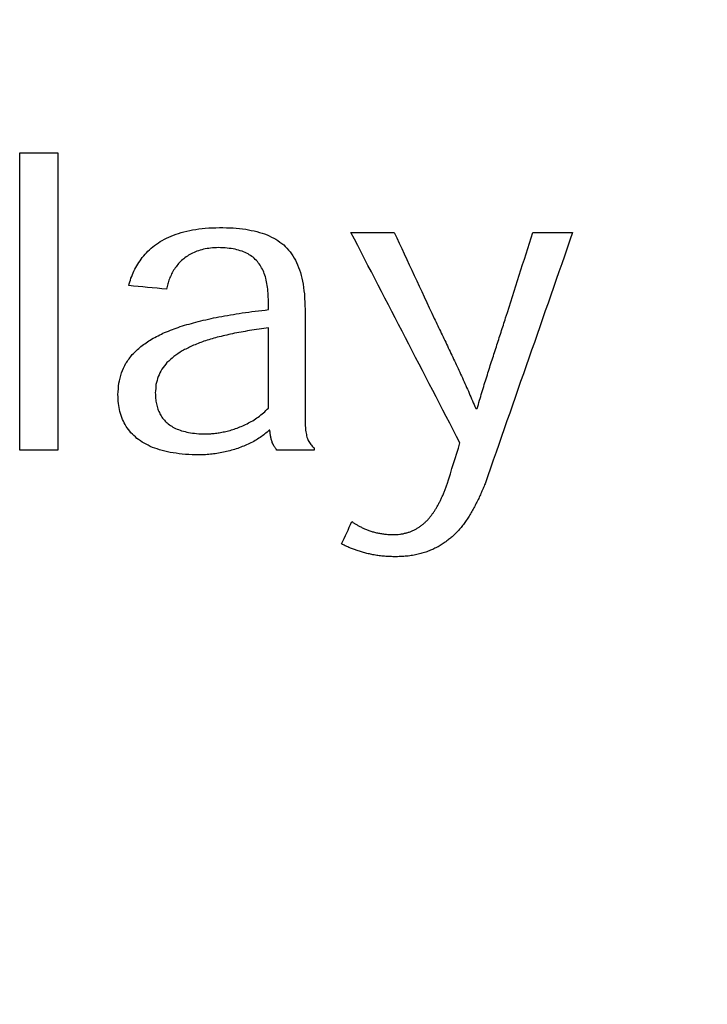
# Model space of a CAD drawing. Header units: inches. Extents: x 0.2 to 16.8, y 0.1 to 10.8.
# Tile 17 of 46: x 3.931 to 4.041, y 6.961 to 7.118. Entities that reach past the tile are written whole.
import ezdxf

# ---------------------------------------------------------------- set-up
doc = ezdxf.new("R2010")
doc.units = ezdxf.units.IN
doc.header["$LTSCALE"] = 0.935
doc.header["$MEASUREMENT"] = 0
doc.layers.get('0').update_dxf_attribs({"linetype": 'CONTINUOUS'})
doc.layers.add('DATUMCURVES', color=7, linetype='CONTINUOUS')
doc.layers.add('DIMENSIONS', color=7, linetype='CONTINUOUS')
doc.styles.get("Standard").update_dxf_attribs({"font": 'txt', "width": 0.8})
doc.dimstyles.new('DIMSTYLE_2', dxfattribs={"dimtxt": 0.125, "dimasz": 0.18, "dimexe": 0.18, "dimexo": 0.0625, "dimgap": 0.09, "dimtad": 0, "dimtih": 1, "dimtoh": 1, "dimdec": 3, "dimzin": 4, "dimdsep": 46, "dimtxsty": 'STANDARD', "dimblk": '_FILLED', "dimblk1": '_FILLED', "dimblk2": '_FILLED', "dimcen": 0.09, "dimadec": 0, "dimazin": 0, "dimtp": 0.001, "dimtm": 0.001, "dimtfac": 1, "dimtdec": 3, "dimtofl": 0, "dimtmove": 0, "dimatfit": 3, "dimldrblk": '_FILLED', "dimfxl": 1, "dimtolj": 1, "dimtzin": 4, "dimarcsym": 0})

# ---------------------------------------------------------------- blocks, each defined once
blk = doc.blocks.new('*D12')
at = {"layer": 'DIMENSIONS', "color": 2, "linetype": 'CONTINUOUS'}
for p, q in [((4.15807, 8.1638), (4.15807, 8.45783)), ((4.08072, 8.11379), (4.15807, 8.1638)), ((4.08072, 6.84791), (4.08072, 8.11379))]:
    blk.add_line(p, q, dxfattribs=at)
at = {"layer": 'DIMENSIONS', "color": 2, "linetype": 'CONTINUOUS', "width": 0.8}
for s, p in [(']', (4.22057, 9.84533)), ('2.81', (4.22057, 9.44533)), ('[', (4.22057, 9.34533)), ('.111', (4.22057, 8.82033)), ('2X ', (4.22057, 8.52033))]:
    blk.add_text(s, height=0.125, rotation=90, dxfattribs=at).set_placement(p)
blk = doc.blocks.new('_FILLED')
at = {"color": 0, "linetype": 'BYBLOCK'}
blk.add_solid([(0, 0), (-1, 0.17361), (-1, -0.17361)], dxfattribs=at)

msp = doc.modelspace()

# ---------------------------------------------------------------- linework, layer by layer
at = {"layer": 'DATUMCURVES', "color": 40, "linetype": 'CONTINUOUS'}
for points in [[(3.93099, 7.04953, -0.2495), (3.93099, 7.06541, -0.2495), (3.93099, 7.08129, -0.2495), (3.93099, 7.09717, -0.2495)], [(3.93099, 7.09717, -0.2495), (3.93302, 7.09717, -0.2495), (3.93504, 7.09717, -0.2495), (3.93707, 7.09717, -0.2495)], [(3.93707, 7.09717, -0.2495), (3.93707, 7.08129, -0.2495), (3.93707, 7.06541, -0.2495), (3.93707, 7.04953, -0.2495)], [(3.9538, 7.08312, -0.2495), (3.95428, 7.08335, -0.2495), (3.95475, 7.08359, -0.2495), (3.95522, 7.08382, -0.2495)], [(3.95522, 7.08382, -0.2495), (3.95576, 7.08401, -0.2495), (3.9563, 7.0842, -0.2495), (3.95684, 7.08439, -0.2495)], [(3.95684, 7.08439, -0.2495), (3.95744, 7.08453, -0.2495), (3.95805, 7.08468, -0.2495), (3.95866, 7.08482, -0.2495)], [(3.95866, 7.08482, -0.2495), (3.95934, 7.08491, -0.2495), (3.96002, 7.08499, -0.2495), (3.9607, 7.08508, -0.2495)], [(3.9607, 7.08508, -0.2495), (3.96146, 7.08511, -0.2495), (3.96222, 7.08515, -0.2495), (3.96297, 7.08518, -0.2495)], [(3.96297, 7.08518, -0.2495), (3.96371, 7.08516, -0.2495), (3.96444, 7.08513, -0.2495), (3.96517, 7.08511, -0.2495)], [(3.96517, 7.08511, -0.2495), (3.96583, 7.08504, -0.2495), (3.9665, 7.08497, -0.2495), (3.96717, 7.0849, -0.2495)], [(3.96717, 7.0849, -0.2495), (3.96777, 7.08478, -0.2495), (3.96837, 7.08466, -0.2495), (3.96898, 7.08454, -0.2495)], [(3.96898, 7.08454, -0.2495), (3.96952, 7.08436, -0.2495), (3.97005, 7.08419, -0.2495), (3.97059, 7.08401, -0.2495)], [(3.97059, 7.08401, -0.2495), (3.97107, 7.08377, -0.2495), (3.97154, 7.08354, -0.2495), (3.97202, 7.0833, -0.2495)], [(4.00147, 7.05066, -0.2495), (3.99565, 7.0619, -0.2495), (3.98983, 7.07315, -0.2495), (3.98402, 7.08439, -0.2495)], [(3.98402, 7.08439, -0.2495), (3.98633, 7.08439, -0.2495), (3.98863, 7.08439, -0.2495), (3.99094, 7.08439, -0.2495)], [(3.99094, 7.08439, -0.2495), (3.99309, 7.07979, -0.2495), (3.99523, 7.0752, -0.2495), (3.99737, 7.0706, -0.2495)], [(4.01951, 7.08439, -0.2495), (4.01484, 7.07097, -0.2495), (4.01017, 7.05755, -0.2495), (4.0055, 7.04413, -0.2495)], [(4.00879, 7.07069, -0.2495), (4.01024, 7.07526, -0.2495), (4.01169, 7.07982, -0.2495), (4.01315, 7.08439, -0.2495)], [(4.01315, 7.08439, -0.2495), (4.01527, 7.08439, -0.2495), (4.01739, 7.08439, -0.2495), (4.01951, 7.08439, -0.2495)], [(3.95152, 7.08139, -0.2495), (3.95187, 7.08169, -0.2495), (3.95222, 7.082, -0.2495), (3.95257, 7.0823, -0.2495)], [(3.95257, 7.0823, -0.2495), (3.95298, 7.08257, -0.2495), (3.95339, 7.08285, -0.2495), (3.9538, 7.08312, -0.2495)], [(3.97202, 7.0833, -0.2495), (3.97243, 7.083, -0.2495), (3.97284, 7.0827, -0.2495), (3.97325, 7.0824, -0.2495)], [(3.97325, 7.0824, -0.2495), (3.9736, 7.08203, -0.2495), (3.97395, 7.08166, -0.2495), (3.9743, 7.08129, -0.2495)], [(3.95062, 7.08039, -0.2495), (3.95092, 7.08072, -0.2495), (3.95122, 7.08106, -0.2495), (3.95152, 7.08139, -0.2495)], [(3.95845, 7.08098, -0.2495), (3.95817, 7.08081, -0.2495), (3.9579, 7.08064, -0.2495), (3.95763, 7.08047, -0.2495)], [(3.95937, 7.08139, -0.2495), (3.95906, 7.08125, -0.2495), (3.95876, 7.08112, -0.2495), (3.95845, 7.08098, -0.2495)], [(3.9604, 7.0817, -0.2495), (3.96006, 7.0816, -0.2495), (3.95972, 7.08149, -0.2495), (3.95937, 7.08139, -0.2495)], [(3.96155, 7.08189, -0.2495), (3.96117, 7.08183, -0.2495), (3.96079, 7.08176, -0.2495), (3.9604, 7.0817, -0.2495)], [(3.96281, 7.08196, -0.2495), (3.96239, 7.08194, -0.2495), (3.96197, 7.08191, -0.2495), (3.96155, 7.08189, -0.2495)], [(3.96422, 7.08189, -0.2495), (3.96375, 7.08191, -0.2495), (3.96328, 7.08194, -0.2495), (3.96281, 7.08196, -0.2495)], [(3.96548, 7.0817, -0.2495), (3.96506, 7.08176, -0.2495), (3.96464, 7.08183, -0.2495), (3.96422, 7.08189, -0.2495)], [(3.96658, 7.08139, -0.2495), (3.96621, 7.08149, -0.2495), (3.96585, 7.0816, -0.2495), (3.96548, 7.0817, -0.2495)], [(3.96754, 7.08096, -0.2495), (3.96722, 7.0811, -0.2495), (3.9669, 7.08125, -0.2495), (3.96658, 7.08139, -0.2495)], [(3.96836, 7.08041, -0.2495), (3.96809, 7.08059, -0.2495), (3.96781, 7.08078, -0.2495), (3.96754, 7.08096, -0.2495)], [(3.9743, 7.08129, -0.2495), (3.97458, 7.08085, -0.2495), (3.97487, 7.0804, -0.2495), (3.97515, 7.07996, -0.2495)], [(3.94928, 7.07821, -0.2495), (3.94948, 7.07858, -0.2495), (3.94968, 7.07896, -0.2495), (3.94988, 7.07933, -0.2495)], [(3.94988, 7.07933, -0.2495), (3.95013, 7.07968, -0.2495), (3.95037, 7.08004, -0.2495), (3.95062, 7.08039, -0.2495)], [(3.95628, 7.07923, -0.2495), (3.9561, 7.07899, -0.2495), (3.95593, 7.07876, -0.2495), (3.95575, 7.07852, -0.2495)], [(3.95691, 7.07989, -0.2495), (3.9567, 7.07967, -0.2495), (3.95649, 7.07945, -0.2495), (3.95628, 7.07923, -0.2495)], [(3.95763, 7.08047, -0.2495), (3.95739, 7.08028, -0.2495), (3.95715, 7.08008, -0.2495), (3.95691, 7.07989, -0.2495)], [(3.96905, 7.07974, -0.2495), (3.96882, 7.07996, -0.2495), (3.96859, 7.08019, -0.2495), (3.96836, 7.08041, -0.2495)], [(3.96962, 7.07895, -0.2495), (3.96943, 7.07921, -0.2495), (3.96924, 7.07948, -0.2495), (3.96905, 7.07974, -0.2495)], [(3.97515, 7.07996, -0.2495), (3.97537, 7.07944, -0.2495), (3.97559, 7.07892, -0.2495), (3.97581, 7.0784, -0.2495)], [(3.9488, 7.07706, -0.2495), (3.94896, 7.07744, -0.2495), (3.94912, 7.07783, -0.2495), (3.94928, 7.07821, -0.2495)], [(3.95531, 7.07775, -0.2495), (3.95519, 7.07748, -0.2495), (3.95507, 7.07722, -0.2495), (3.95495, 7.07695, -0.2495)], [(3.95575, 7.07852, -0.2495), (3.9556, 7.07826, -0.2495), (3.95545, 7.07801, -0.2495), (3.95531, 7.07775, -0.2495)], [(3.97006, 7.07805, -0.2495), (3.96991, 7.07835, -0.2495), (3.96976, 7.07865, -0.2495), (3.96962, 7.07895, -0.2495)], [(3.9704, 7.07704, -0.2495), (3.97029, 7.07738, -0.2495), (3.97017, 7.07771, -0.2495), (3.97006, 7.07805, -0.2495)], [(3.97581, 7.0784, -0.2495), (3.97597, 7.0778, -0.2495), (3.97613, 7.0772, -0.2495), (3.97629, 7.0766, -0.2495)], [(3.94845, 7.07588, -0.2495), (3.94857, 7.07627, -0.2495), (3.94869, 7.07667, -0.2495), (3.9488, 7.07706, -0.2495)], [(3.95468, 7.07613, -0.2495), (3.95461, 7.07585, -0.2495), (3.95455, 7.07557, -0.2495), (3.95448, 7.07529, -0.2495)], [(3.95495, 7.07695, -0.2495), (3.95486, 7.07668, -0.2495), (3.95477, 7.0764, -0.2495), (3.95468, 7.07613, -0.2495)], [(3.97063, 7.07591, -0.2495), (3.97055, 7.07629, -0.2495), (3.97048, 7.07666, -0.2495), (3.9704, 7.07704, -0.2495)], [(3.97629, 7.0766, -0.2495), (3.97638, 7.07591, -0.2495), (3.97648, 7.07523, -0.2495), (3.97657, 7.07454, -0.2495)], [(3.95448, 7.07529, -0.2495), (3.95247, 7.07549, -0.2495), (3.95046, 7.07568, -0.2495), (3.94845, 7.07588, -0.2495)], [(3.97076, 7.07468, -0.2495), (3.97072, 7.07509, -0.2495), (3.97067, 7.0755, -0.2495), (3.97063, 7.07591, -0.2495)], [(3.97081, 7.07334, -0.2495), (3.97079, 7.07379, -0.2495), (3.97078, 7.07423, -0.2495), (3.97076, 7.07468, -0.2495)], [(3.97657, 7.07454, -0.2495), (3.9766, 7.07376, -0.2495), (3.97663, 7.07299, -0.2495), (3.97667, 7.07221, -0.2495)], [(3.97081, 7.07203, -0.2495), (3.97081, 7.07247, -0.2495), (3.97081, 7.0729, -0.2495), (3.97081, 7.07334, -0.2495)], [(3.96286, 7.07087, -0.2495), (3.96411, 7.07108, -0.2495), (3.96535, 7.07129, -0.2495), (3.9666, 7.0715, -0.2495)], [(3.9666, 7.0715, -0.2495), (3.968, 7.07168, -0.2495), (3.96941, 7.07185, -0.2495), (3.97081, 7.07203, -0.2495)], [(3.97667, 7.07221, -0.2495), (3.97667, 7.06654, -0.2495), (3.97667, 7.06087, -0.2495), (3.97667, 7.0552, -0.2495)], [(3.95667, 7.0693, -0.2495), (3.95763, 7.06958, -0.2495), (3.95859, 7.06986, -0.2495), (3.95955, 7.07014, -0.2495)], [(3.95955, 7.07014, -0.2495), (3.96065, 7.07038, -0.2495), (3.96176, 7.07063, -0.2495), (3.96286, 7.07087, -0.2495)], [(3.99737, 7.0706, -0.2495), (3.99755, 7.07021, -0.2495), (3.99774, 7.06983, -0.2495), (3.99792, 7.06944, -0.2495)], [(4.00842, 7.06955, -0.2495), (4.00855, 7.06993, -0.2495), (4.00867, 7.07031, -0.2495), (4.00879, 7.07069, -0.2495)], [(3.9521, 7.0673, -0.2495), (3.9528, 7.06765, -0.2495), (3.9535, 7.06801, -0.2495), (3.95419, 7.06836, -0.2495)], [(3.95419, 7.06836, -0.2495), (3.95502, 7.06867, -0.2495), (3.95585, 7.06899, -0.2495), (3.95667, 7.0693, -0.2495)], [(3.96506, 7.06817, -0.2495), (3.96425, 7.06798, -0.2495), (3.96344, 7.06779, -0.2495), (3.96262, 7.0676, -0.2495)], [(3.96779, 7.06867, -0.2495), (3.96688, 7.0685, -0.2495), (3.96597, 7.06834, -0.2495), (3.96506, 7.06817, -0.2495)], [(3.97081, 7.0691, -0.2495), (3.96981, 7.06896, -0.2495), (3.9688, 7.06881, -0.2495), (3.96779, 7.06867, -0.2495)], [(3.97081, 7.05624, -0.2495), (3.97081, 7.06053, -0.2495), (3.97081, 7.06481, -0.2495), (3.97081, 7.0691, -0.2495)], [(3.99792, 7.06944, -0.2495), (3.99811, 7.06905, -0.2495), (3.9983, 7.06866, -0.2495), (3.99848, 7.06827, -0.2495)], [(3.99848, 7.06827, -0.2495), (3.99867, 7.06788, -0.2495), (3.99886, 7.06748, -0.2495), (3.99905, 7.06709, -0.2495)], [(4.00768, 7.06724, -0.2495), (4.0078, 7.06763, -0.2495), (4.00793, 7.06801, -0.2495), (4.00805, 7.0684, -0.2495)], [(4.00805, 7.0684, -0.2495), (4.00818, 7.06878, -0.2495), (4.0083, 7.06917, -0.2495), (4.00842, 7.06955, -0.2495)], [(3.95039, 7.06613, -0.2495), (3.95096, 7.06652, -0.2495), (3.95153, 7.06691, -0.2495), (3.9521, 7.0673, -0.2495)], [(3.96047, 7.06695, -0.2495), (3.95985, 7.06671, -0.2495), (3.95922, 7.06646, -0.2495), (3.9586, 7.06622, -0.2495)], [(3.96262, 7.0676, -0.2495), (3.96191, 7.06738, -0.2495), (3.96119, 7.06717, -0.2495), (3.96047, 7.06695, -0.2495)], [(3.99905, 7.06709, -0.2495), (3.99924, 7.06669, -0.2495), (3.99942, 7.0663, -0.2495), (3.99961, 7.0659, -0.2495)], [(4.0073, 7.06607, -0.2495), (4.00742, 7.06646, -0.2495), (4.00755, 7.06685, -0.2495), (4.00768, 7.06724, -0.2495)], [(3.94902, 7.06484, -0.2495), (3.94947, 7.06527, -0.2495), (3.94993, 7.0657, -0.2495), (3.95039, 7.06613, -0.2495)], [(3.95699, 7.06541, -0.2495), (3.95655, 7.06511, -0.2495), (3.9561, 7.06481, -0.2495), (3.95565, 7.06451, -0.2495)], [(3.9586, 7.06622, -0.2495), (3.95806, 7.06595, -0.2495), (3.95753, 7.06568, -0.2495), (3.95699, 7.06541, -0.2495)], [(3.99961, 7.0659, -0.2495), (3.9998, 7.0655, -0.2495), (3.99999, 7.06511, -0.2495), (4.00018, 7.06471, -0.2495)], [(4.00653, 7.06369, -0.2495), (4.00666, 7.06409, -0.2495), (4.00679, 7.06448, -0.2495), (4.00691, 7.06488, -0.2495)], [(4.00691, 7.06488, -0.2495), (4.00704, 7.06528, -0.2495), (4.00717, 7.06567, -0.2495), (4.0073, 7.06607, -0.2495)], [(3.94727, 7.06189, -0.2495), (3.94751, 7.0624, -0.2495), (3.94775, 7.06292, -0.2495), (3.94799, 7.06343, -0.2495)], [(3.94799, 7.06343, -0.2495), (3.94833, 7.0639, -0.2495), (3.94867, 7.06437, -0.2495), (3.94902, 7.06484, -0.2495)], [(3.95457, 7.06353, -0.2495), (3.9543, 7.06317, -0.2495), (3.95402, 7.06282, -0.2495), (3.95374, 7.06246, -0.2495)], [(3.95565, 7.06451, -0.2495), (3.95529, 7.06418, -0.2495), (3.95493, 7.06386, -0.2495), (3.95457, 7.06353, -0.2495)], [(4.00018, 7.06471, -0.2495), (4.00037, 7.06431, -0.2495), (4.00056, 7.06391, -0.2495), (4.00074, 7.06351, -0.2495)], [(4.00074, 7.06351, -0.2495), (4.00093, 7.06311, -0.2495), (4.00112, 7.0627, -0.2495), (4.00131, 7.0623, -0.2495)], [(4.00614, 7.06248, -0.2495), (4.00627, 7.06288, -0.2495), (4.0064, 7.06329, -0.2495), (4.00653, 7.06369, -0.2495)], [(3.94685, 7.06022, -0.2495), (3.94699, 7.06078, -0.2495), (3.94713, 7.06133, -0.2495), (3.94727, 7.06189, -0.2495)], [(3.95374, 7.06246, -0.2495), (3.95355, 7.06207, -0.2495), (3.95335, 7.06169, -0.2495), (3.95316, 7.0613, -0.2495)], [(4.00131, 7.0623, -0.2495), (4.00149, 7.0619, -0.2495), (4.00168, 7.06149, -0.2495), (4.00186, 7.06109, -0.2495)], [(4.00576, 7.06126, -0.2495), (4.00589, 7.06167, -0.2495), (4.00602, 7.06207, -0.2495), (4.00614, 7.06248, -0.2495)], [(3.94672, 7.05842, -0.2495), (3.94676, 7.05902, -0.2495), (3.94681, 7.05962, -0.2495), (3.94685, 7.06022, -0.2495)], [(3.95316, 7.0613, -0.2495), (3.95304, 7.06088, -0.2495), (3.95293, 7.06047, -0.2495), (3.95281, 7.06005, -0.2495)], [(4.00186, 7.06109, -0.2495), (4.00204, 7.06068, -0.2495), (4.00223, 7.06028, -0.2495), (4.00241, 7.05987, -0.2495)], [(4.00537, 7.06002, -0.2495), (4.0055, 7.06043, -0.2495), (4.00563, 7.06085, -0.2495), (4.00576, 7.06126, -0.2495)], [(3.95281, 7.06005, -0.2495), (3.95278, 7.0596, -0.2495), (3.95274, 7.05915, -0.2495), (3.9527, 7.0587, -0.2495)], [(3.9527, 7.0587, -0.2495), (3.95271, 7.05839, -0.2495), (3.95273, 7.05809, -0.2495), (3.95274, 7.05778, -0.2495)], [(4.00241, 7.05987, -0.2495), (4.00259, 7.05946, -0.2495), (4.00277, 7.05906, -0.2495), (4.00295, 7.05865, -0.2495)], [(4.00295, 7.05865, -0.2495), (4.00312, 7.05824, -0.2495), (4.0033, 7.05783, -0.2495), (4.00348, 7.05742, -0.2495)], [(4.00461, 7.05749, -0.2495), (4.00473, 7.05791, -0.2495), (4.00486, 7.05834, -0.2495), (4.00499, 7.05876, -0.2495)], [(4.00499, 7.05876, -0.2495), (4.00512, 7.05918, -0.2495), (4.00525, 7.0596, -0.2495), (4.00537, 7.06002, -0.2495)], [(3.9468, 7.057, -0.2495), (3.94677, 7.05747, -0.2495), (3.94675, 7.05795, -0.2495), (3.94672, 7.05842, -0.2495)], [(3.94704, 7.05568, -0.2495), (3.94696, 7.05612, -0.2495), (3.94688, 7.05656, -0.2495), (3.9468, 7.057, -0.2495)], [(3.95274, 7.05778, -0.2495), (3.95279, 7.05749, -0.2495), (3.95283, 7.0572, -0.2495), (3.95287, 7.05691, -0.2495)], [(4.00348, 7.05742, -0.2495), (4.00365, 7.05701, -0.2495), (4.00382, 7.05661, -0.2495), (4.00399, 7.0562, -0.2495)], [(4.00423, 7.0562, -0.2495), (4.00435, 7.05663, -0.2495), (4.00448, 7.05706, -0.2495), (4.00461, 7.05749, -0.2495)], [(3.94745, 7.05444, -0.2495), (3.94731, 7.05485, -0.2495), (3.94717, 7.05527, -0.2495), (3.94704, 7.05568, -0.2495)], [(3.95287, 7.05691, -0.2495), (3.95295, 7.05664, -0.2495), (3.95302, 7.05636, -0.2495), (3.9531, 7.05609, -0.2495)], [(3.9531, 7.05609, -0.2495), (3.95321, 7.05584, -0.2495), (3.95332, 7.05558, -0.2495), (3.95343, 7.05533, -0.2495)], [(3.96917, 7.05481, -0.2495), (3.96945, 7.05503, -0.2495), (3.96973, 7.05526, -0.2495), (3.97001, 7.05548, -0.2495)], [(3.97001, 7.05548, -0.2495), (3.97028, 7.05573, -0.2495), (3.97055, 7.05599, -0.2495), (3.97081, 7.05624, -0.2495)], [(4.00399, 7.0562, -0.2495), (4.00407, 7.0562, -0.2495), (4.00415, 7.0562, -0.2495), (4.00423, 7.0562, -0.2495)], [(3.94803, 7.05332, -0.2495), (3.94784, 7.05369, -0.2495), (3.94764, 7.05407, -0.2495), (3.94745, 7.05444, -0.2495)], [(3.95343, 7.05533, -0.2495), (3.95358, 7.0551, -0.2495), (3.95372, 7.05486, -0.2495), (3.95387, 7.05463, -0.2495)], [(3.95387, 7.05463, -0.2495), (3.95406, 7.05442, -0.2495), (3.95425, 7.05421, -0.2495), (3.95443, 7.054, -0.2495)], [(3.95443, 7.054, -0.2495), (3.95466, 7.05382, -0.2495), (3.95489, 7.05363, -0.2495), (3.95512, 7.05345, -0.2495)], [(3.96739, 7.05374, -0.2495), (3.96769, 7.0539, -0.2495), (3.96799, 7.05407, -0.2495), (3.96829, 7.05423, -0.2495)], [(3.96829, 7.05423, -0.2495), (3.96858, 7.05442, -0.2495), (3.96887, 7.05462, -0.2495), (3.96917, 7.05481, -0.2495)], [(3.97667, 7.0552, -0.2495), (3.97667, 7.05496, -0.2495), (3.97667, 7.05471, -0.2495), (3.97667, 7.05447, -0.2495)], [(3.97667, 7.05447, -0.2495), (3.97668, 7.05425, -0.2495), (3.97668, 7.05403, -0.2495), (3.97669, 7.05381, -0.2495)], [(3.94879, 7.0523, -0.2495), (3.94854, 7.05264, -0.2495), (3.94828, 7.05298, -0.2495), (3.94803, 7.05332, -0.2495)], [(3.94974, 7.05139, -0.2495), (3.94943, 7.05169, -0.2495), (3.94911, 7.052, -0.2495), (3.94879, 7.0523, -0.2495)], [(3.95512, 7.05345, -0.2495), (3.95539, 7.05329, -0.2495), (3.95567, 7.05314, -0.2495), (3.95594, 7.05298, -0.2495)], [(3.95594, 7.05298, -0.2495), (3.95626, 7.05286, -0.2495), (3.95658, 7.05273, -0.2495), (3.95691, 7.05261, -0.2495)], [(3.95691, 7.05261, -0.2495), (3.95728, 7.05252, -0.2495), (3.95765, 7.05242, -0.2495), (3.95802, 7.05233, -0.2495)], [(3.95802, 7.05233, -0.2495), (3.95844, 7.05227, -0.2495), (3.95887, 7.05222, -0.2495), (3.95929, 7.05216, -0.2495)], [(3.96214, 7.05218, -0.2495), (3.96241, 7.05222, -0.2495), (3.96267, 7.05226, -0.2495), (3.96294, 7.0523, -0.2495)], [(3.96294, 7.0523, -0.2495), (3.96322, 7.05235, -0.2495), (3.9635, 7.05241, -0.2495), (3.96378, 7.05246, -0.2495)], [(3.96378, 7.05246, -0.2495), (3.96408, 7.05253, -0.2495), (3.96437, 7.05261, -0.2495), (3.96466, 7.05268, -0.2495)], [(3.96466, 7.05268, -0.2495), (3.96496, 7.05277, -0.2495), (3.96526, 7.05287, -0.2495), (3.96556, 7.05296, -0.2495)], [(3.96556, 7.05296, -0.2495), (3.96587, 7.05308, -0.2495), (3.96617, 7.05319, -0.2495), (3.96647, 7.05331, -0.2495)], [(3.96647, 7.05331, -0.2495), (3.96678, 7.05345, -0.2495), (3.96708, 7.0536, -0.2495), (3.96739, 7.05374, -0.2495)], [(3.97093, 7.0527, -0.2495), (3.9707, 7.0525, -0.2495), (3.97048, 7.0523, -0.2495), (3.97025, 7.0521, -0.2495)], [(3.97104, 7.0527, -0.2495), (3.97101, 7.0527, -0.2495), (3.97097, 7.0527, -0.2495), (3.97093, 7.0527, -0.2495)], [(3.97107, 7.05239, -0.2495), (3.97106, 7.05249, -0.2495), (3.97105, 7.0526, -0.2495), (3.97104, 7.0527, -0.2495)], [(3.9711, 7.05209, -0.2495), (3.97109, 7.05219, -0.2495), (3.97108, 7.05229, -0.2495), (3.97107, 7.05239, -0.2495)], [(3.97669, 7.05381, -0.2495), (3.9767, 7.05361, -0.2495), (3.97671, 7.05342, -0.2495), (3.97672, 7.05322, -0.2495)], [(3.97672, 7.05322, -0.2495), (3.97673, 7.05304, -0.2495), (3.97675, 7.05287, -0.2495), (3.97677, 7.05269, -0.2495)], [(3.97677, 7.05269, -0.2495), (3.97679, 7.05253, -0.2495), (3.97681, 7.05238, -0.2495), (3.97684, 7.05222, -0.2495)], [(3.95089, 7.05061, -0.2495), (3.9505, 7.05087, -0.2495), (3.95012, 7.05113, -0.2495), (3.94974, 7.05139, -0.2495)], [(3.95929, 7.05216, -0.2495), (3.95977, 7.05214, -0.2495), (3.96025, 7.05212, -0.2495), (3.96072, 7.0521, -0.2495)], [(3.96072, 7.0521, -0.2495), (3.96095, 7.05211, -0.2495), (3.96117, 7.05211, -0.2495), (3.9614, 7.05212, -0.2495)], [(3.9614, 7.05212, -0.2495), (3.96165, 7.05214, -0.2495), (3.96189, 7.05216, -0.2495), (3.96214, 7.05218, -0.2495)], [(3.96867, 7.05103, -0.2495), (3.96838, 7.05088, -0.2495), (3.96809, 7.05072, -0.2495), (3.96779, 7.05057, -0.2495)], [(3.9695, 7.05154, -0.2495), (3.96922, 7.05137, -0.2495), (3.96895, 7.0512, -0.2495), (3.96867, 7.05103, -0.2495)], [(3.97025, 7.0521, -0.2495), (3.97, 7.05191, -0.2495), (3.96975, 7.05173, -0.2495), (3.9695, 7.05154, -0.2495)], [(3.97114, 7.0518, -0.2495), (3.97113, 7.0519, -0.2495), (3.97111, 7.05199, -0.2495), (3.9711, 7.05209, -0.2495)], [(3.97119, 7.05152, -0.2495), (3.97118, 7.05161, -0.2495), (3.97116, 7.05171, -0.2495), (3.97114, 7.0518, -0.2495)], [(3.97126, 7.05125, -0.2495), (3.97124, 7.05134, -0.2495), (3.97122, 7.05143, -0.2495), (3.97119, 7.05152, -0.2495)], [(3.97134, 7.05098, -0.2495), (3.97131, 7.05107, -0.2495), (3.97129, 7.05116, -0.2495), (3.97126, 7.05125, -0.2495)], [(3.97143, 7.05072, -0.2495), (3.9714, 7.05081, -0.2495), (3.97137, 7.05089, -0.2495), (3.97134, 7.05098, -0.2495)], [(3.97154, 7.05047, -0.2495), (3.97151, 7.05055, -0.2495), (3.97147, 7.05064, -0.2495), (3.97143, 7.05072, -0.2495)], [(3.97684, 7.05222, -0.2495), (3.97687, 7.05208, -0.2495), (3.9769, 7.05193, -0.2495), (3.97693, 7.05179, -0.2495)], [(3.97693, 7.05179, -0.2495), (3.97697, 7.05166, -0.2495), (3.977, 7.05153, -0.2495), (3.97704, 7.0514, -0.2495)], [(3.97704, 7.0514, -0.2495), (3.97709, 7.05128, -0.2495), (3.97714, 7.05117, -0.2495), (3.97719, 7.05105, -0.2495)], [(3.97719, 7.05105, -0.2495), (3.97725, 7.05094, -0.2495), (3.97731, 7.05084, -0.2495), (3.97736, 7.05073, -0.2495)], [(3.97736, 7.05073, -0.2495), (3.97744, 7.05063, -0.2495), (3.97751, 7.05052, -0.2495), (3.97758, 7.05042, -0.2495)], [(3.93707, 7.04953, -0.2495), (3.93504, 7.04953, -0.2495), (3.93302, 7.04953, -0.2495), (3.93099, 7.04953, -0.2495)], [(3.95223, 7.04995, -0.2495), (3.95178, 7.05017, -0.2495), (3.95133, 7.05039, -0.2495), (3.95089, 7.05061, -0.2495)], [(3.95378, 7.04944, -0.2495), (3.95326, 7.04961, -0.2495), (3.95274, 7.04978, -0.2495), (3.95223, 7.04995, -0.2495)], [(3.95554, 7.04906, -0.2495), (3.95495, 7.04919, -0.2495), (3.95436, 7.04931, -0.2495), (3.95378, 7.04944, -0.2495)], [(3.96386, 7.04922, -0.2495), (3.96352, 7.04915, -0.2495), (3.96317, 7.04908, -0.2495), (3.96282, 7.04901, -0.2495)], [(3.96489, 7.04948, -0.2495), (3.96455, 7.04939, -0.2495), (3.9642, 7.04931, -0.2495), (3.96386, 7.04922, -0.2495)], [(3.96589, 7.04979, -0.2495), (3.96556, 7.04969, -0.2495), (3.96522, 7.04958, -0.2495), (3.96489, 7.04948, -0.2495)], [(3.96686, 7.05016, -0.2495), (3.96654, 7.05004, -0.2495), (3.96622, 7.04991, -0.2495), (3.96589, 7.04979, -0.2495)], [(3.96779, 7.05057, -0.2495), (3.96748, 7.05043, -0.2495), (3.96717, 7.0503, -0.2495), (3.96686, 7.05016, -0.2495)], [(3.97167, 7.05022, -0.2495), (3.97163, 7.0503, -0.2495), (3.97159, 7.05039, -0.2495), (3.97154, 7.05047, -0.2495)], [(3.97182, 7.04999, -0.2495), (3.97177, 7.05007, -0.2495), (3.97172, 7.05014, -0.2495), (3.97167, 7.05022, -0.2495)], [(3.97198, 7.04976, -0.2495), (3.97192, 7.04984, -0.2495), (3.97187, 7.04991, -0.2495), (3.97182, 7.04999, -0.2495)], [(3.97216, 7.04953, -0.2495), (3.9721, 7.04961, -0.2495), (3.97204, 7.04968, -0.2495), (3.97198, 7.04976, -0.2495)], [(3.97811, 7.04953, -0.2495), (3.97613, 7.04953, -0.2495), (3.97415, 7.04953, -0.2495), (3.97216, 7.04953, -0.2495)], [(3.97758, 7.05042, -0.2495), (3.97766, 7.05033, -0.2495), (3.97774, 7.05023, -0.2495), (3.97782, 7.05014, -0.2495)], [(3.97782, 7.05014, -0.2495), (3.97792, 7.05005, -0.2495), (3.97802, 7.04995, -0.2495), (3.97811, 7.04986, -0.2495)], [(3.97811, 7.04986, -0.2495), (3.97811, 7.04975, -0.2495), (3.97811, 7.04964, -0.2495), (3.97811, 7.04953, -0.2495)], [(3.99943, 7.04408, -0.2495), (4.00011, 7.04627, -0.2495), (4.00079, 7.04847, -0.2495), (4.00147, 7.05066, -0.2495)], [(3.95752, 7.04882, -0.2495), (3.95686, 7.0489, -0.2495), (3.9562, 7.04898, -0.2495), (3.95554, 7.04906, -0.2495)], [(3.95972, 7.04874, -0.2495), (3.95898, 7.04877, -0.2495), (3.95825, 7.04879, -0.2495), (3.95752, 7.04882, -0.2495)], [(3.96074, 7.04878, -0.2495), (3.9604, 7.04877, -0.2495), (3.96006, 7.04875, -0.2495), (3.95972, 7.04874, -0.2495)], [(3.96178, 7.04887, -0.2495), (3.96144, 7.04884, -0.2495), (3.96109, 7.04881, -0.2495), (3.96074, 7.04878, -0.2495)], [(3.96282, 7.04901, -0.2495), (3.96248, 7.04896, -0.2495), (3.96213, 7.04892, -0.2495), (3.96178, 7.04887, -0.2495)], [(3.99877, 7.04237, -0.2495), (3.99885, 7.04255, -0.2495), (3.99892, 7.04274, -0.2495), (3.999, 7.04292, -0.2495)], [(3.999, 7.04292, -0.2495), (3.99907, 7.04311, -0.2495), (3.99914, 7.0433, -0.2495), (3.99922, 7.04349, -0.2495)], [(3.99922, 7.04349, -0.2495), (3.99929, 7.04369, -0.2495), (3.99936, 7.04388, -0.2495), (3.99943, 7.04408, -0.2495)], [(4.00517, 7.04335, -0.2495), (4.00506, 7.04309, -0.2495), (4.00494, 7.04282, -0.2495), (4.00483, 7.04256, -0.2495)], [(4.0055, 7.04413, -0.2495), (4.00539, 7.04387, -0.2495), (4.00528, 7.04361, -0.2495), (4.00517, 7.04335, -0.2495)], [(3.99804, 7.04085, -0.2495), (3.99812, 7.04101, -0.2495), (3.99821, 7.04118, -0.2495), (3.99829, 7.04134, -0.2495)], [(3.99829, 7.04134, -0.2495), (3.99837, 7.04151, -0.2495), (3.99845, 7.04167, -0.2495), (3.99853, 7.04184, -0.2495)], [(3.99853, 7.04184, -0.2495), (3.99861, 7.04202, -0.2495), (3.99869, 7.04219, -0.2495), (3.99877, 7.04237, -0.2495)], [(4.00447, 7.04178, -0.2495), (4.00434, 7.04152, -0.2495), (4.00421, 7.04126, -0.2495), (4.00409, 7.041, -0.2495)], [(4.00483, 7.04256, -0.2495), (4.00471, 7.0423, -0.2495), (4.00459, 7.04204, -0.2495), (4.00447, 7.04178, -0.2495)], [(3.99724, 7.03953, -0.2495), (3.99733, 7.03967, -0.2495), (3.99742, 7.03981, -0.2495), (3.99751, 7.03995, -0.2495)], [(3.99751, 7.03995, -0.2495), (3.9976, 7.0401, -0.2495), (3.99769, 7.04024, -0.2495), (3.99778, 7.04039, -0.2495)], [(3.99778, 7.04039, -0.2495), (3.99787, 7.04054, -0.2495), (3.99795, 7.0407, -0.2495), (3.99804, 7.04085, -0.2495)], [(4.00369, 7.04024, -0.2495), (4.00355, 7.03999, -0.2495), (4.00341, 7.03974, -0.2495), (4.00327, 7.03949, -0.2495)], [(4.00409, 7.041, -0.2495), (4.00395, 7.04075, -0.2495), (4.00382, 7.04049, -0.2495), (4.00369, 7.04024, -0.2495)], [(3.99598, 7.03801, -0.2495), (3.99611, 7.03814, -0.2495), (3.99623, 7.03827, -0.2495), (3.99636, 7.0384, -0.2495)], [(3.99636, 7.0384, -0.2495), (3.99646, 7.03852, -0.2495), (3.99656, 7.03864, -0.2495), (3.99666, 7.03876, -0.2495)], [(3.99666, 7.03876, -0.2495), (3.99676, 7.03888, -0.2495), (3.99686, 7.03901, -0.2495), (3.99695, 7.03913, -0.2495)], [(3.99695, 7.03913, -0.2495), (3.99705, 7.03926, -0.2495), (3.99714, 7.0394, -0.2495), (3.99724, 7.03953, -0.2495)], [(4.00238, 7.03808, -0.2495), (4.00222, 7.03786, -0.2495), (4.00206, 7.03765, -0.2495), (4.0019, 7.03743, -0.2495)], [(4.00283, 7.03877, -0.2495), (4.00268, 7.03854, -0.2495), (4.00253, 7.03831, -0.2495), (4.00238, 7.03808, -0.2495)], [(4.00327, 7.03949, -0.2495), (4.00313, 7.03925, -0.2495), (4.00298, 7.03901, -0.2495), (4.00283, 7.03877, -0.2495)], [(3.98253, 7.03447, -0.2495), (3.98307, 7.03566, -0.2495), (3.98362, 7.03686, -0.2495), (3.98417, 7.03805, -0.2495)], [(3.98417, 7.03805, -0.2495), (3.98422, 7.03801, -0.2495), (3.98428, 7.03798, -0.2495), (3.98433, 7.03794, -0.2495)], [(3.98433, 7.03794, -0.2495), (3.98439, 7.0379, -0.2495), (3.98445, 7.03786, -0.2495), (3.98451, 7.03782, -0.2495)], [(3.98451, 7.03782, -0.2495), (3.98457, 7.03778, -0.2495), (3.98463, 7.03774, -0.2495), (3.9847, 7.0377, -0.2495)], [(3.9847, 7.0377, -0.2495), (3.98476, 7.03766, -0.2495), (3.98483, 7.03762, -0.2495), (3.9849, 7.03758, -0.2495)], [(3.9849, 7.03758, -0.2495), (3.98497, 7.03754, -0.2495), (3.98504, 7.03749, -0.2495), (3.98511, 7.03745, -0.2495)], [(3.98511, 7.03745, -0.2495), (3.98519, 7.03741, -0.2495), (3.98526, 7.03737, -0.2495), (3.98534, 7.03733, -0.2495)], [(3.98534, 7.03733, -0.2495), (3.98542, 7.03729, -0.2495), (3.9855, 7.03724, -0.2495), (3.98558, 7.0372, -0.2495)], [(3.98558, 7.0372, -0.2495), (3.98566, 7.03716, -0.2495), (3.98574, 7.03712, -0.2495), (3.98582, 7.03708, -0.2495)], [(3.98582, 7.03708, -0.2495), (3.98591, 7.03704, -0.2495), (3.986, 7.037, -0.2495), (3.98608, 7.03696, -0.2495)], [(3.98608, 7.03696, -0.2495), (3.98617, 7.03692, -0.2495), (3.98626, 7.03689, -0.2495), (3.98635, 7.03685, -0.2495)], [(3.98635, 7.03685, -0.2495), (3.98644, 7.03681, -0.2495), (3.98654, 7.03677, -0.2495), (3.98663, 7.03673, -0.2495)], [(3.98663, 7.03673, -0.2495), (3.98672, 7.0367, -0.2495), (3.98682, 7.03666, -0.2495), (3.98691, 7.03663, -0.2495)], [(3.98691, 7.03663, -0.2495), (3.98701, 7.0366, -0.2495), (3.9871, 7.03656, -0.2495), (3.9872, 7.03653, -0.2495)], [(3.9872, 7.03653, -0.2495), (3.98729, 7.0365, -0.2495), (3.98739, 7.03647, -0.2495), (3.98749, 7.03644, -0.2495)], [(3.99336, 7.03639, -0.2495), (3.99352, 7.03645, -0.2495), (3.99368, 7.03651, -0.2495), (3.99383, 7.03657, -0.2495)], [(3.99383, 7.03657, -0.2495), (3.99399, 7.03664, -0.2495), (3.99414, 7.03672, -0.2495), (3.99429, 7.03679, -0.2495)], [(3.99429, 7.03679, -0.2495), (3.99444, 7.03688, -0.2495), (3.99459, 7.03696, -0.2495), (3.99474, 7.03705, -0.2495)], [(3.99474, 7.03705, -0.2495), (3.99488, 7.03714, -0.2495), (3.99502, 7.03724, -0.2495), (3.99517, 7.03733, -0.2495)], [(3.99517, 7.03733, -0.2495), (3.9953, 7.03744, -0.2495), (3.99544, 7.03755, -0.2495), (3.99558, 7.03766, -0.2495)], [(3.99558, 7.03766, -0.2495), (3.99571, 7.03778, -0.2495), (3.99585, 7.03789, -0.2495), (3.99598, 7.03801, -0.2495)], [(4.0014, 7.03682, -0.2495), (4.00123, 7.03663, -0.2495), (4.00105, 7.03645, -0.2495), (4.00088, 7.03626, -0.2495)], [(4.0019, 7.03743, -0.2495), (4.00173, 7.03723, -0.2495), (4.00157, 7.03702, -0.2495), (4.0014, 7.03682, -0.2495)], [(3.98749, 7.03644, -0.2495), (3.98759, 7.03641, -0.2495), (3.98769, 7.03639, -0.2495), (3.98779, 7.03636, -0.2495)], [(3.98779, 7.03636, -0.2495), (3.98789, 7.03633, -0.2495), (3.98799, 7.03631, -0.2495), (3.98809, 7.03628, -0.2495)], [(3.98809, 7.03628, -0.2495), (3.9882, 7.03626, -0.2495), (3.9883, 7.03623, -0.2495), (3.98841, 7.03621, -0.2495)], [(3.98841, 7.03621, -0.2495), (3.98851, 7.03619, -0.2495), (3.98862, 7.03617, -0.2495), (3.98873, 7.03615, -0.2495)], [(3.98873, 7.03615, -0.2495), (3.98884, 7.03613, -0.2495), (3.98895, 7.03612, -0.2495), (3.98906, 7.0361, -0.2495)], [(3.98906, 7.0361, -0.2495), (3.98917, 7.03608, -0.2495), (3.98928, 7.03607, -0.2495), (3.98939, 7.03605, -0.2495)], [(3.98939, 7.03605, -0.2495), (3.9895, 7.03604, -0.2495), (3.98962, 7.03603, -0.2495), (3.98973, 7.03602, -0.2495)], [(3.98973, 7.03602, -0.2495), (3.98984, 7.03601, -0.2495), (3.98996, 7.036, -0.2495), (3.99007, 7.03599, -0.2495)], [(3.99007, 7.03599, -0.2495), (3.99019, 7.03598, -0.2495), (3.9903, 7.03598, -0.2495), (3.99042, 7.03597, -0.2495)], [(3.99042, 7.03597, -0.2495), (3.99054, 7.03597, -0.2495), (3.99065, 7.03597, -0.2495), (3.99077, 7.03597, -0.2495)], [(3.99077, 7.03597, -0.2495), (3.99095, 7.03598, -0.2495), (3.99114, 7.03598, -0.2495), (3.99132, 7.03599, -0.2495)], [(3.99132, 7.03599, -0.2495), (3.9915, 7.03601, -0.2495), (3.99167, 7.03602, -0.2495), (3.99185, 7.03604, -0.2495)], [(3.99185, 7.03604, -0.2495), (3.99202, 7.03607, -0.2495), (3.99219, 7.03609, -0.2495), (3.99237, 7.03612, -0.2495)], [(3.99237, 7.03612, -0.2495), (3.99254, 7.03616, -0.2495), (3.9927, 7.0362, -0.2495), (3.99287, 7.03624, -0.2495)], [(3.99287, 7.03624, -0.2495), (3.99303, 7.03629, -0.2495), (3.9932, 7.03634, -0.2495), (3.99336, 7.03639, -0.2495)], [(3.9998, 7.03528, -0.2495), (3.99961, 7.03513, -0.2495), (3.99942, 7.03499, -0.2495), (3.99923, 7.03484, -0.2495)], [(4.00033, 7.03574, -0.2495), (4.00016, 7.03559, -0.2495), (3.99998, 7.03543, -0.2495), (3.9998, 7.03528, -0.2495)], [(4.00088, 7.03626, -0.2495), (4.0007, 7.03609, -0.2495), (4.00052, 7.03591, -0.2495), (4.00033, 7.03574, -0.2495)], [(3.98281, 7.03433, -0.2495), (3.98272, 7.03438, -0.2495), (3.98262, 7.03442, -0.2495), (3.98253, 7.03447, -0.2495)], [(3.98309, 7.03419, -0.2495), (3.983, 7.03424, -0.2495), (3.9829, 7.03428, -0.2495), (3.98281, 7.03433, -0.2495)], [(3.98338, 7.03406, -0.2495), (3.98329, 7.0341, -0.2495), (3.98319, 7.03415, -0.2495), (3.98309, 7.03419, -0.2495)], [(3.98367, 7.03393, -0.2495), (3.98357, 7.03397, -0.2495), (3.98348, 7.03402, -0.2495), (3.98338, 7.03406, -0.2495)], [(3.98396, 7.03381, -0.2495), (3.98387, 7.03385, -0.2495), (3.98377, 7.03389, -0.2495), (3.98367, 7.03393, -0.2495)], [(3.98426, 7.03369, -0.2495), (3.98416, 7.03373, -0.2495), (3.98406, 7.03377, -0.2495), (3.98396, 7.03381, -0.2495)], [(3.98457, 7.03357, -0.2495), (3.98447, 7.03361, -0.2495), (3.98437, 7.03365, -0.2495), (3.98426, 7.03369, -0.2495)], [(3.98488, 7.03346, -0.2495), (3.98478, 7.0335, -0.2495), (3.98467, 7.03353, -0.2495), (3.98457, 7.03357, -0.2495)], [(3.9852, 7.03335, -0.2495), (3.98509, 7.03339, -0.2495), (3.98499, 7.03342, -0.2495), (3.98488, 7.03346, -0.2495)], [(3.98553, 7.03325, -0.2495), (3.98542, 7.03328, -0.2495), (3.98531, 7.03332, -0.2495), (3.9852, 7.03335, -0.2495)], [(3.99657, 7.03338, -0.2495), (3.99631, 7.03329, -0.2495), (3.99605, 7.03319, -0.2495), (3.9958, 7.0331, -0.2495)], [(3.99729, 7.03369, -0.2495), (3.99705, 7.03359, -0.2495), (3.99681, 7.03348, -0.2495), (3.99657, 7.03338, -0.2495)], [(3.99798, 7.03404, -0.2495), (3.99775, 7.03392, -0.2495), (3.99752, 7.03381, -0.2495), (3.99729, 7.03369, -0.2495)], [(3.99862, 7.03443, -0.2495), (3.99841, 7.0343, -0.2495), (3.99819, 7.03417, -0.2495), (3.99798, 7.03404, -0.2495)], [(3.99923, 7.03484, -0.2495), (3.99903, 7.0347, -0.2495), (3.99883, 7.03457, -0.2495), (3.99862, 7.03443, -0.2495)], [(3.98587, 7.03315, -0.2495), (3.98575, 7.03318, -0.2495), (3.98564, 7.03322, -0.2495), (3.98553, 7.03325, -0.2495)], [(3.98622, 7.03305, -0.2495), (3.9861, 7.03308, -0.2495), (3.98598, 7.03312, -0.2495), (3.98587, 7.03315, -0.2495)], [(3.98659, 7.03296, -0.2495), (3.98646, 7.03299, -0.2495), (3.98634, 7.03302, -0.2495), (3.98622, 7.03305, -0.2495)], [(3.98697, 7.03287, -0.2495), (3.98684, 7.0329, -0.2495), (3.98672, 7.03293, -0.2495), (3.98659, 7.03296, -0.2495)], [(3.98735, 7.03279, -0.2495), (3.98722, 7.03282, -0.2495), (3.9871, 7.03284, -0.2495), (3.98697, 7.03287, -0.2495)], [(3.98775, 7.03271, -0.2495), (3.98761, 7.03274, -0.2495), (3.98748, 7.03276, -0.2495), (3.98735, 7.03279, -0.2495)], [(3.98815, 7.03265, -0.2495), (3.98801, 7.03267, -0.2495), (3.98788, 7.03269, -0.2495), (3.98775, 7.03271, -0.2495)], [(3.98855, 7.03259, -0.2495), (3.98842, 7.03261, -0.2495), (3.98828, 7.03263, -0.2495), (3.98815, 7.03265, -0.2495)], [(3.98897, 7.03254, -0.2495), (3.98883, 7.03256, -0.2495), (3.98869, 7.03257, -0.2495), (3.98855, 7.03259, -0.2495)], [(3.9894, 7.0325, -0.2495), (3.98926, 7.03251, -0.2495), (3.98911, 7.03253, -0.2495), (3.98897, 7.03254, -0.2495)], [(3.98984, 7.03247, -0.2495), (3.98969, 7.03248, -0.2495), (3.98955, 7.03249, -0.2495), (3.9894, 7.0325, -0.2495)], [(3.99029, 7.03245, -0.2495), (3.99014, 7.03246, -0.2495), (3.98999, 7.03246, -0.2495), (3.98984, 7.03247, -0.2495)], [(3.99075, 7.03243, -0.2495), (3.9906, 7.03244, -0.2495), (3.99044, 7.03244, -0.2495), (3.99029, 7.03245, -0.2495)], [(3.99123, 7.03243, -0.2495), (3.99107, 7.03243, -0.2495), (3.99091, 7.03243, -0.2495), (3.99075, 7.03243, -0.2495)], [(3.99224, 7.03246, -0.2495), (3.9919, 7.03245, -0.2495), (3.99157, 7.03244, -0.2495), (3.99123, 7.03243, -0.2495)], [(3.9932, 7.03254, -0.2495), (3.99288, 7.03251, -0.2495), (3.99256, 7.03249, -0.2495), (3.99224, 7.03246, -0.2495)], [(3.99412, 7.03268, -0.2495), (3.99381, 7.03263, -0.2495), (3.99351, 7.03259, -0.2495), (3.9932, 7.03254, -0.2495)], [(3.99498, 7.03287, -0.2495), (3.99469, 7.03281, -0.2495), (3.9944, 7.03274, -0.2495), (3.99412, 7.03268, -0.2495)], [(3.9958, 7.0331, -0.2495), (3.99552, 7.03302, -0.2495), (3.99525, 7.03295, -0.2495), (3.99498, 7.03287, -0.2495)]]:
    msp.add_open_spline(points, degree=3, dxfattribs=at)

# ---------------------------------------------------------------- dimensions: what is measured, and where the dimension line sits
at = {"layer": 'DIMENSIONS', "color": 2, "linetype": 'CONTINUOUS'}
dim = msp.add_ordinate_dim(feature_location=(4.08072, 6.84791), offset=(0.07735, 1.60992), dtype=0, origin=(3.96994, 7.89183), text='2X <>', dimstyle='DIMSTYLE_2', dxfattribs=at)
dim.commit()
dim.dimension.update_dxf_attribs({"geometry": '*D12', "text_midpoint": (4.15807, 9.23283)})

doc.saveas('drawing.dxf')
